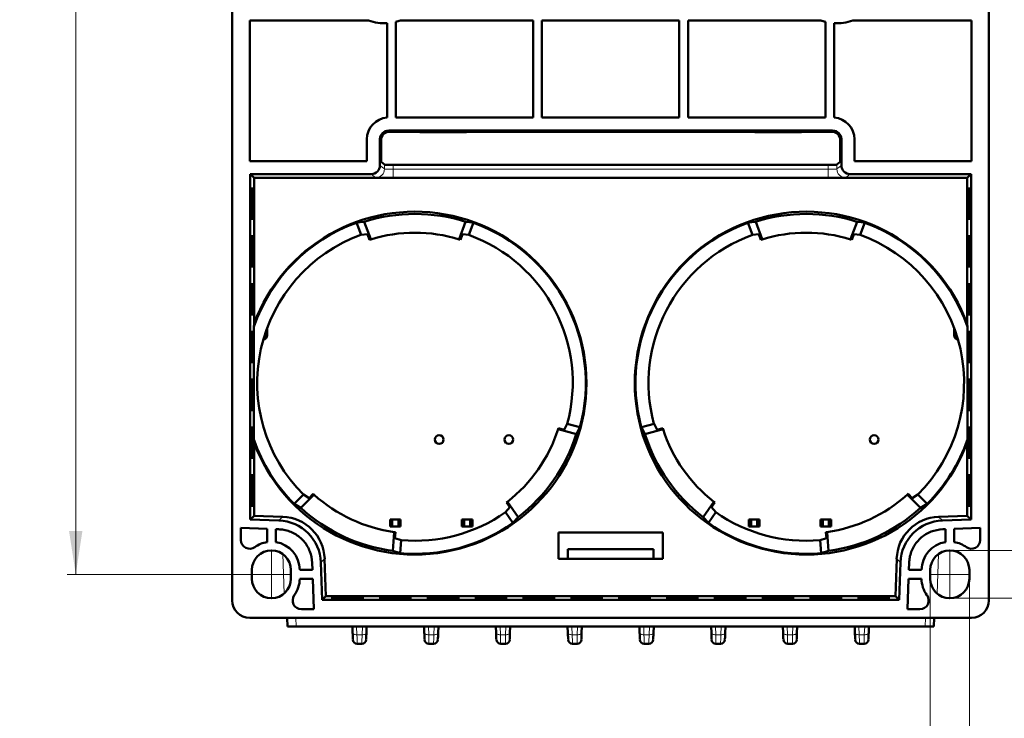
# Model space of a CAD drawing. Header units: millimetres. Extents: x 0 to 594, y 0 to 420.
# Tile 12 of 15: x 418 to 531, y 145 to 225. Entities that reach past the tile are written whole.
import ezdxf

# ---------------------------------------------------------------- set-up
doc = ezdxf.new("R2010")
doc.units = ezdxf.units.MM
doc.linetypes.add('SLD-Осевая', pattern=[19.05, 15.24, -1.27, 1.27, -1.27])
doc.linetypes.add('SLD-Сплошная', pattern=[0])
doc.styles.add('SLDTEXTSTYLE0', font='TXT', dxfattribs={"width": 0.7, "bigfont": 'bigfont'})
doc.styles.add('SLDTEXTSTYLE1', font='TXT', dxfattribs={"width": 0.7})
doc.dimstyles.new('SLDDIMSTYLE0', dxfattribs={"dimtxt": 5, "dimasz": 5, "dimexe": 0, "dimexo": 0.0625, "dimgap": 1.25, "dimtad": 2, "dimdec": 1, "dimrnd": 1e-09, "dimzin": 12, "dimdsep": 46, "dimtxsty": 'SLDTEXTSTYLE1', "dimsah": 1, "dimcen": 0.09, "dimadec": 0, "dimazin": 3, "dimtfac": 1, "dimtdec": 3, "dimtofl": 0, "dimtmove": 0, "dimatfit": 3, "dimfxl": 0, "dimfrac": 2, "dimtolj": 1, "dimtzin": 12, "dimarcsym": 0})
doc.dimstyles.new('SLDDIMSTYLE2', dxfattribs={"dimtxt": 5, "dimasz": 5, "dimexe": 0, "dimexo": 0.0625, "dimgap": 1.25, "dimtad": 2, "dimdec": 1, "dimrnd": 1e-09, "dimzin": 12, "dimdsep": 46, "dimtxsty": 'SLDTEXTSTYLE1', "dimsah": 1, "dimcen": 0.09, "dimadec": 0, "dimazin": 3, "dimtfac": 1, "dimtdec": 3, "dimtmove": 0, "dimatfit": 0, "dimfxl": 0, "dimfrac": 2, "dimtolj": 1, "dimtzin": 12, "dimarcsym": 0})

# ---------------------------------------------------------------- blocks, each defined once
blk = doc.blocks.new('_D_4')
at = {"color": 7, "linetype": 'SLD-Сплошная', "lineweight": 0}
for p, q in [((446.82, 333.92), (423.33, 333.92)), ((424.33, 161.42), (424.33, 333.92)), ((446.82, 161.42), (423.33, 161.42))]:
    blk.add_line(p, q, dxfattribs=at)
at = {"color": 7, "linetype": 'SLD-Сплошная', "lineweight": 18}
for points in [[(424.33, 333.92), (423.56, 328.92), (425.1, 328.92)], [(424.33, 161.42), (425.1, 166.42), (423.56, 166.42)]]:
    blk.add_solid(points, dxfattribs=at)
at = {"color": 7, "linetype": 'SLD-Сплошная', "lineweight": 18, "insert": (417.89, 245.01), "char_height": 5, "attachment_point": 1, "rotation": 90, "style": 'SLDTEXTSTYLE0'}
blk.add_mtext('В1', dxfattribs=at)
blk = doc.blocks.new('_D_5')
at = {"color": 7, "linetype": 'SLD-Сплошная', "lineweight": 0}
for p, q in [((545.07, 164.17), (545.07, 177.68)), ((524.84, 164.17), (546.07, 164.17)), ((545.07, 164.17), (545.07, 158.67)), ((524.84, 158.67), (546.07, 158.67)), ((545.07, 158.67), (545.07, 149.06))]:
    blk.add_line(p, q, dxfattribs=at)
at = {"color": 7, "linetype": 'SLD-Сплошная', "lineweight": 18}
for points in [[(545.07, 164.17), (545.84, 169.17), (544.3, 169.17)], [(545.07, 158.67), (544.3, 153.67), (545.84, 153.67)]]:
    blk.add_solid(points, dxfattribs=at)
at = {"color": 7, "linetype": 'SLD-Сплошная', "lineweight": 18, "insert": (538.62, 171.64), "char_height": 5, "attachment_point": 1, "rotation": 90, "style": 'SLDTEXTSTYLE1'}
blk.add_mtext('d2', dxfattribs=at)
blk = doc.blocks.new('_D_8')
at = {"color": 7, "linetype": 'SLD-Сплошная', "lineweight": 0}
for p, q in [((522.58, 160.91), (522.58, 118.41)), ((527.08, 160.91), (527.08, 118.41)), ((522.58, 119.41), (512.97, 119.41)), ((522.58, 119.41), (527.08, 119.41)), ((527.08, 119.41), (541.82, 119.41))]:
    blk.add_line(p, q, dxfattribs=at)
at = {"color": 7, "linetype": 'SLD-Сплошная', "lineweight": 18}
for points in [[(522.58, 119.41), (517.58, 120.18), (517.58, 118.65)], [(527.08, 119.41), (532.08, 118.65), (532.08, 120.18)]]:
    blk.add_solid(points, dxfattribs=at)
at = {"color": 7, "linetype": 'SLD-Сплошная', "lineweight": 18, "insert": (536.85, 125.86), "char_height": 5, "attachment_point": 1, "style": 'SLDTEXTSTYLE1'}
blk.add_mtext('d1', dxfattribs=at)

msp = doc.modelspace()

# ---------------------------------------------------------------- linework, layer by layer
at = {"color": 7, "linetype": 'SLD-Сплошная', "lineweight": 50}
for p, q in [((442.33, 158.42), (442.33, 262.41)), ((529.33, 158.42), (529.33, 262.41)), ((458, 225.13), (444.33, 225.13)), ((444.33, 225.13), (444.33, 208.96)), ((460.13, 213.97), (460.13, 224.83)), ((461.13, 224.98), (461.13, 213.97)), ((476.93, 225.13), (461.66, 225.13)), ((476.93, 213.97), (476.93, 225.13)), ((493.73, 225.13), (477.93, 225.13)), ((477.93, 225.13), (477.93, 213.97)), ((493.73, 213.97), (493.73, 225.13)), ((510, 225.13), (494.73, 225.13)), ((494.73, 225.13), (494.73, 213.97)), ((510.53, 213.97), (510.53, 224.98)), ((511.53, 224.83), (511.53, 213.97)), ((527.33, 225.13), (513.66, 225.13)), ((527.33, 208.96), (527.33, 225.13)), ((461.13, 213.97), (476.93, 213.97)), ((477.93, 213.97), (493.73, 213.97)), ((494.73, 213.97), (510.53, 213.97)), ((511.36, 212.47), (460.31, 212.47)), ((460.43, 212.34), (463.83, 212.34)), ((463.83, 212.34), (463.94, 212.29)), ((465.44, 212.28), (467.73, 212.28)), ((469.23, 212.29), (469.32, 212.34)), ((469.32, 212.34), (502.35, 212.34)), ((502.35, 212.34), (502.44, 212.29)), ((503.94, 212.28), (506.23, 212.28)), ((507.73, 212.29), (507.83, 212.34)), ((507.83, 212.34), (511.24, 212.34)), ((457.81, 208.96), (457.81, 211.47)), ((459.31, 211.47), (459.31, 208.46)), ((459.43, 208.86), (459.43, 211.34)), ((512.24, 211.34), (512.24, 208.86)), ((512.36, 208.46), (512.36, 211.47)), ((513.86, 211.47), (513.86, 208.96)), ((444.33, 208.96), (457.81, 208.96)), ((459.83, 208.55), (459.43, 208.86)), ((460.83, 208.54), (510.84, 208.54)), ((512.24, 208.86), (511.84, 208.55)), ((513.86, 208.96), (527.33, 208.96)), ((444.39, 207.46), (444.39, 167.72)), ((444.39, 207.46), (444.83, 207.02)), ((458.31, 207.46), (444.39, 207.46)), ((527.28, 207.46), (513.36, 207.46)), ((527.28, 207.46), (526.83, 207.02)), ((527.28, 167.72), (527.28, 207.46)), ((444.83, 190.26), (444.83, 207.02)), ((444.83, 207.02), (526.83, 207.02)), ((526.83, 207.02), (526.83, 190.26)), ((444.49, 205.82), (444.62, 205.82)), ((444.66, 205.82), (444.78, 205.82)), ((526.88, 205.82), (527.01, 205.82)), ((527.05, 205.82), (527.17, 205.82)), ((444.62, 202.32), (444.49, 202.32)), ((444.78, 202.32), (444.66, 202.32)), ((456.62, 201.88), (457.51, 201.99)), ((457.13, 200.47), (456.62, 201.88)), ((458.25, 199.96), (457.51, 201.99)), ((468.42, 199.96), (469.16, 201.99)), ((469.16, 201.99), (470.05, 201.88)), ((470.05, 201.88), (469.54, 200.47)), ((501.62, 201.88), (502.51, 201.99)), ((501.62, 201.88), (502.13, 200.47)), ((502.51, 201.99), (503.25, 199.96)), ((514.16, 201.99), (513.42, 199.96)), ((514.16, 201.99), (515.05, 201.88)), ((514.54, 200.47), (515.05, 201.88)), ((527.01, 202.32), (526.88, 202.32)), ((527.17, 202.32), (527.05, 202.32)), ((457.13, 200.47), (457.89, 200.57)), ((457.89, 200.57), (458.12, 199.92)), ((468.55, 199.92), (468.78, 200.57)), ((468.78, 200.57), (469.54, 200.47)), ((502.13, 200.47), (502.89, 200.57)), ((502.89, 200.57), (503.12, 199.92)), ((513.55, 199.92), (513.78, 200.57)), ((513.78, 200.57), (514.54, 200.47)), ((444.49, 200.32), (444.62, 200.32)), ((444.66, 200.32), (444.78, 200.32)), ((526.88, 200.32), (527.01, 200.32)), ((527.05, 200.32), (527.17, 200.32)), ((444.62, 196.82), (444.49, 196.82)), ((444.78, 196.82), (444.66, 196.82)), ((527.01, 196.82), (526.88, 196.82)), ((527.17, 196.82), (527.05, 196.82)), ((444.49, 194.82), (444.62, 194.82)), ((444.66, 194.82), (444.78, 194.82)), ((526.88, 194.82), (527.01, 194.82)), ((527.05, 194.82), (527.17, 194.82)), ((444.62, 191.32), (444.49, 191.32)), ((444.78, 191.32), (444.66, 191.32)), ((444.8, 189.91), (444.83, 190.26)), ((526.83, 190.26), (526.87, 189.91)), ((527.01, 191.32), (526.88, 191.32)), ((527.17, 191.32), (527.05, 191.32)), ((444.49, 189.32), (444.62, 189.32)), ((444.66, 189.32), (444.78, 189.32)), ((444.8, 176.94), (444.8, 189.91)), ((446.33, 189.74), (446.33, 188.92)), ((525.33, 188.92), (525.33, 189.74)), ((526.87, 189.91), (526.87, 176.94)), ((526.88, 189.32), (527.01, 189.32)), ((527.05, 189.32), (527.17, 189.32)), ((444.62, 185.82), (444.49, 185.82)), ((444.78, 185.82), (444.66, 185.82)), ((527.01, 185.82), (526.88, 185.82)), ((527.17, 185.82), (527.05, 185.82)), ((444.49, 183.82), (444.62, 183.82)), ((444.66, 183.82), (444.78, 183.82)), ((526.88, 183.82), (527.01, 183.82)), ((527.05, 183.82), (527.17, 183.82)), ((444.62, 180.32), (444.49, 180.32)), ((444.78, 180.32), (444.66, 180.32)), ((527.01, 180.32), (526.88, 180.32)), ((527.17, 180.32), (527.05, 180.32)), ((444.49, 178.32), (444.62, 178.32)), ((444.66, 178.32), (444.78, 178.32)), ((481.89, 177.55), (479.8, 178.11)), ((480.5, 178.05), (479.84, 178.23)), ((480.85, 178.73), (480.5, 178.05)), ((482.3, 178.34), (480.85, 178.73)), ((482.3, 178.34), (481.89, 177.55)), ((489.37, 178.34), (490.82, 178.73)), ((489.78, 177.55), (489.37, 178.34)), ((489.78, 177.55), (491.87, 178.11)), ((491.17, 178.05), (490.82, 178.73)), ((491.83, 178.23), (491.17, 178.05)), ((526.88, 178.32), (527.01, 178.32)), ((527.05, 178.32), (527.17, 178.32)), ((444.83, 176.58), (444.8, 176.94)), ((526.87, 176.94), (526.83, 176.58)), ((444.83, 168.15), (444.83, 176.58)), ((526.83, 176.58), (526.83, 168.15)), ((444.62, 174.82), (444.49, 174.82)), ((444.78, 174.82), (444.66, 174.82)), ((527.01, 174.82), (526.88, 174.82)), ((527.17, 174.82), (527.05, 174.82)), ((444.49, 172.82), (444.62, 172.82)), ((444.66, 172.82), (444.78, 172.82)), ((526.88, 172.82), (527.01, 172.82)), ((527.05, 172.82), (527.17, 172.82)), ((450.51, 170.6), (449.45, 169.54)), ((450.2, 169.06), (451.74, 170.59)), ((451.15, 170.19), (450.51, 170.6)), ((451.64, 170.68), (451.15, 170.19)), ((521.46, 169.06), (519.93, 170.59)), ((520.52, 170.19), (520.03, 170.68)), ((521.16, 170.6), (520.52, 170.19)), ((521.16, 170.6), (522.22, 169.54)), ((444.62, 169.32), (444.49, 169.32)), ((444.78, 169.32), (444.66, 169.32)), ((450.2, 169.06), (449.45, 169.54)), ((474.25, 169.13), (473.74, 168.57)), ((473.86, 169.69), (474.25, 169.13)), ((475.2, 168), (473.96, 169.77)), ((496.47, 168), (497.71, 169.77)), ((497.42, 169.13), (497.81, 169.69)), ((497.93, 168.57), (497.42, 169.13)), ((522.22, 169.54), (521.46, 169.06)), ((527.01, 169.32), (526.88, 169.32)), ((527.17, 169.32), (527.05, 169.32)), ((444.83, 168.15), (444.39, 167.72)), ((444.39, 167.72), (447.7, 167.61)), ((448.12, 168.04), (444.83, 168.15)), ((460.48, 167.72), (460.48, 166.92)), ((460.48, 167.72), (460.73, 167.72)), ((460.73, 167.72), (460.73, 166.92)), ((461.43, 167.72), (460.73, 167.72)), ((461.43, 167.72), (461.43, 166.92)), ((461.68, 167.72), (461.43, 167.72)), ((461.68, 166.92), (461.68, 167.72)), ((468.73, 167.72), (468.98, 167.72)), ((468.73, 167.72), (468.73, 166.92)), ((468.98, 167.72), (468.98, 166.92)), ((469.68, 167.72), (468.98, 167.72)), ((469.68, 167.72), (469.68, 166.92)), ((469.93, 167.72), (469.68, 167.72)), ((469.93, 166.92), (469.93, 167.72)), ((474.6, 167.34), (473.74, 168.57)), ((475.2, 168), (474.6, 167.34)), ((497.07, 167.34), (496.47, 168)), ((497.07, 167.34), (497.93, 168.57)), ((501.73, 167.72), (501.98, 167.72)), ((501.73, 167.72), (501.73, 166.92)), ((501.98, 167.72), (501.98, 166.92)), ((502.68, 167.72), (501.98, 167.72)), ((502.68, 167.72), (502.68, 166.92)), ((502.93, 167.72), (502.68, 167.72)), ((502.93, 166.92), (502.93, 167.72)), ((509.98, 167.72), (510.23, 167.72)), ((509.98, 167.72), (509.98, 166.92)), ((510.23, 167.72), (510.23, 166.92)), ((510.93, 167.72), (510.23, 167.72)), ((510.93, 167.72), (510.93, 166.92)), ((511.18, 167.72), (510.93, 167.72)), ((511.18, 166.92), (511.18, 167.72)), ((526.83, 168.15), (523.54, 168.04)), ((523.97, 167.61), (527.28, 167.72)), ((526.83, 168.15), (527.28, 167.72)), ((446.33, 166.65), (443.33, 166.76)), ((443.33, 165.36), (443.33, 166.76)), ((446.33, 166.65), (446.33, 165.13)), ((447.33, 165.13), (447.33, 166.62)), ((447.33, 166.62), (447.66, 166.61)), ((460.48, 166.92), (460.73, 166.92)), ((460.73, 166.92), (461.43, 166.92)), ((461.43, 166.92), (461.68, 166.92)), ((468.73, 166.92), (468.98, 166.92)), ((468.98, 166.92), (469.68, 166.92)), ((469.68, 166.92), (469.93, 166.92)), ((501.73, 166.92), (501.98, 166.92)), ((501.98, 166.92), (502.68, 166.92)), ((502.68, 166.92), (502.93, 166.92)), ((509.98, 166.92), (510.23, 166.92)), ((510.23, 166.92), (510.93, 166.92)), ((510.93, 166.92), (511.18, 166.92)), ((524.01, 166.61), (524.33, 166.62)), ((524.33, 166.62), (524.33, 165.13)), ((528.33, 166.76), (525.33, 166.65)), ((525.33, 165.13), (525.33, 166.65)), ((528.33, 166.76), (528.33, 165.36)), ((460.77, 164.13), (460.96, 166.29)), ((461.03, 165.58), (461.09, 166.27)), ((461.75, 165.36), (461.03, 165.58)), ((461.62, 163.86), (461.75, 165.36)), ((491.83, 166.22), (479.83, 166.22)), ((479.83, 166.22), (479.83, 163.22)), ((491.83, 163.22), (491.83, 166.22)), ((510.64, 165.58), (509.91, 165.36)), ((509.91, 165.36), (510.05, 163.86)), ((510.58, 166.27), (510.64, 165.58)), ((510.9, 164.13), (510.71, 166.29)), ((480.92, 164.32), (490.75, 164.32)), ((480.92, 163.22), (480.92, 164.32)), ((490.75, 164.32), (490.75, 163.22)), ((453.1, 158.92), (452.95, 163.21)), ((461.62, 163.86), (460.77, 164.13)), ((479.83, 163.22), (491.83, 163.22)), ((510.9, 164.13), (510.05, 163.86)), ((518.72, 163.21), (518.57, 158.92)), ((444.58, 160.92), (444.58, 161.92)), ((449.08, 161.92), (449.08, 160.92)), ((451.55, 161.92), (450.08, 161.92)), ((451.52, 162.75), (451.55, 161.92)), ((452.52, 162.78), (452.67, 158.48)), ((519, 158.48), (519.15, 162.78)), ((520.12, 161.92), (520.15, 162.75)), ((521.58, 161.92), (520.12, 161.92)), ((522.58, 160.92), (522.58, 161.92)), ((527.08, 161.92), (527.08, 160.92)), ((450.08, 160.92), (451.58, 160.92)), ((451.7, 157.42), (451.58, 160.92)), ((520.09, 160.92), (519.96, 157.42)), ((520.09, 160.92), (521.58, 160.92)), ((453.1, 158.92), (452.67, 158.48)), ((518.57, 158.92), (453.1, 158.92)), ((453.83, 158.75), (453.83, 158.87)), ((453.83, 158.58), (453.83, 158.71)), ((457.33, 158.87), (457.33, 158.75)), ((457.33, 158.71), (457.33, 158.58)), ((459.33, 158.75), (459.33, 158.87)), ((459.33, 158.58), (459.33, 158.71)), ((462.83, 158.87), (462.83, 158.75)), ((462.83, 158.71), (462.83, 158.58)), ((464.83, 158.75), (464.83, 158.87)), ((464.83, 158.58), (464.83, 158.71)), ((468.33, 158.87), (468.33, 158.75)), ((468.33, 158.71), (468.33, 158.58)), ((470.33, 158.75), (470.33, 158.87)), ((470.33, 158.58), (470.33, 158.71)), ((473.83, 158.87), (473.83, 158.75)), ((473.83, 158.71), (473.83, 158.58)), ((475.83, 158.75), (475.83, 158.87)), ((475.83, 158.58), (475.83, 158.71)), ((479.33, 158.87), (479.33, 158.75)), ((479.33, 158.71), (479.33, 158.58)), ((481.33, 158.75), (481.33, 158.87)), ((481.33, 158.58), (481.33, 158.71)), ((484.83, 158.87), (484.83, 158.75)), ((484.83, 158.71), (484.83, 158.58)), ((486.83, 158.75), (486.83, 158.87)), ((486.83, 158.58), (486.83, 158.71)), ((490.33, 158.87), (490.33, 158.75)), ((490.33, 158.71), (490.33, 158.58)), ((492.33, 158.75), (492.33, 158.87)), ((492.33, 158.58), (492.33, 158.71)), ((495.83, 158.87), (495.83, 158.75)), ((495.83, 158.71), (495.83, 158.58)), ((497.83, 158.75), (497.83, 158.87)), ((497.83, 158.58), (497.83, 158.71)), ((501.33, 158.87), (501.33, 158.75)), ((501.33, 158.71), (501.33, 158.58)), ((503.33, 158.75), (503.33, 158.87)), ((503.33, 158.58), (503.33, 158.71)), ((506.83, 158.87), (506.83, 158.75)), ((506.83, 158.71), (506.83, 158.58)), ((508.83, 158.75), (508.83, 158.87)), ((508.83, 158.58), (508.83, 158.71)), ((512.33, 158.87), (512.33, 158.75)), ((512.33, 158.71), (512.33, 158.58)), ((514.33, 158.75), (514.33, 158.87)), ((514.33, 158.58), (514.33, 158.71)), ((517.83, 158.87), (517.83, 158.75)), ((517.83, 158.71), (517.83, 158.58)), ((518.57, 158.92), (519, 158.48)), ((451.7, 157.42), (450.27, 157.42)), ((452.67, 158.48), (519, 158.48)), ((521.4, 157.42), (519.96, 157.42)), ((527.33, 156.42), (444.33, 156.42)), ((448.63, 156.42), (448.67, 155.42)), ((523.03, 156.42), (523, 155.42)), ((448.67, 155.42), (449.67, 155.42)), ((449.67, 155.42), (456.61, 155.42)), ((456.14, 155.42), (456.16, 154.7)), ((456.63, 155.42), (457.29, 155.42)), ((457.31, 155.42), (464.86, 155.42)), ((457.75, 154.7), (457.78, 155.42)), ((464.39, 155.42), (464.41, 154.7)), ((464.88, 155.42), (465.54, 155.42)), ((465.56, 155.42), (473.11, 155.42)), ((466, 154.7), (466.03, 155.42)), ((472.64, 155.42), (472.66, 154.7)), ((473.13, 155.42), (473.79, 155.42)), ((473.81, 155.42), (481.36, 155.42)), ((474.25, 154.7), (474.28, 155.42)), ((480.89, 155.42), (480.91, 154.7)), ((481.38, 155.42), (482.04, 155.42)), ((482.06, 155.42), (489.61, 155.42)), ((482.5, 154.7), (482.53, 155.42)), ((489.14, 155.42), (489.16, 154.7)), ((489.63, 155.42), (490.29, 155.42)), ((490.31, 155.42), (497.86, 155.42)), ((490.75, 154.7), (490.78, 155.42)), ((497.39, 155.42), (497.41, 154.7)), ((497.88, 155.42), (498.54, 155.42)), ((498.56, 155.42), (506.11, 155.42)), ((499, 154.7), (499.03, 155.42)), ((505.64, 155.42), (505.66, 154.7)), ((506.13, 155.42), (506.79, 155.42)), ((506.81, 155.42), (514.36, 155.42)), ((507.25, 154.7), (507.28, 155.42)), ((513.89, 155.42), (513.91, 154.7)), ((514.38, 155.42), (515.04, 155.42)), ((515.06, 155.42), (522, 155.42)), ((515.5, 154.7), (515.53, 155.42)), ((522, 155.42), (523, 155.42)), ((457.23, 153.42), (456.69, 153.42)), ((465.48, 153.42), (464.94, 153.42)), ((473.73, 153.42), (473.19, 153.42)), ((481.98, 153.42), (481.44, 153.42)), ((490.23, 153.42), (489.69, 153.42)), ((498.48, 153.42), (497.94, 153.42)), ((506.73, 153.42), (506.19, 153.42)), ((514.98, 153.42), (514.44, 153.42))]:
    msp.add_line(p, q, dxfattribs=at)
at = {"color": 8, "linetype": 'SLD-Сплошная', "lineweight": 18}
for p, q in [((460.31, 212.47), (460.43, 212.34)), ((511.24, 212.34), (511.36, 212.47)), ((459.43, 211.34), (459.31, 211.47)), ((512.36, 211.47), (512.24, 211.34)), ((459.31, 208.46), (459.83, 208.05)), ((459.83, 208.05), (459.83, 208.55)), ((460.83, 208.54), (460.83, 208.03)), ((510.84, 208.03), (510.84, 208.54)), ((511.84, 208.55), (511.84, 208.05)), ((511.84, 208.05), (512.36, 208.46)), ((458.83, 207.05), (458.31, 207.46)), ((460.83, 207.03), (460.83, 208.03)), ((510.84, 208.03), (460.83, 208.03)), ((510.84, 207.03), (510.84, 208.03)), ((513.36, 207.46), (512.84, 207.05)), ((510.84, 207.03), (460.83, 207.03)), ((448.12, 168.04), (447.7, 167.61)), ((523.54, 168.04), (523.97, 167.61)), ((448.31, 159.23), (448.15, 163.75)), ((452.95, 163.21), (452.52, 162.78)), ((518.72, 163.21), (519.15, 162.78)), ((523.51, 163.75), (523.36, 159.23)), ((449.63, 156.42), (449.67, 155.42)), ((522.03, 156.42), (522, 155.42)), ((456.63, 155.42), (456.66, 154.48)), ((457.29, 155.42), (457.25, 154.48)), ((464.88, 155.42), (464.91, 154.48)), ((465.54, 155.42), (465.5, 154.48)), ((473.13, 155.42), (473.16, 154.48)), ((473.79, 155.42), (473.75, 154.48)), ((481.38, 155.42), (481.41, 154.48)), ((482.04, 155.42), (482, 154.48)), ((489.63, 155.42), (489.66, 154.48)), ((490.29, 155.42), (490.25, 154.48)), ((497.88, 155.42), (497.91, 154.48)), ((498.54, 155.42), (498.5, 154.48)), ((506.13, 155.42), (506.16, 154.48)), ((506.79, 155.42), (506.75, 154.48)), ((514.38, 155.42), (514.41, 154.48)), ((515.04, 155.42), (515, 154.48)), ((457.25, 154.48), (456.66, 154.48)), ((465.5, 154.48), (464.91, 154.48)), ((473.75, 154.48), (473.16, 154.48)), ((482, 154.48), (481.41, 154.48)), ((490.25, 154.48), (489.66, 154.48)), ((498.5, 154.48), (497.91, 154.48)), ((506.75, 154.48), (506.16, 154.48)), ((515, 154.48), (514.41, 154.48))]:
    msp.add_line(p, q, dxfattribs=at)
at = {"color": 7, "linetype": 'SLD-Осевая', "lineweight": 18}
for p, q in [((446.83, 164.17), (446.83, 158.67)), ((524.83, 164.17), (524.83, 158.67)), ((444.58, 161.42), (449.08, 161.42)), ((522.58, 161.42), (527.08, 161.42))]:
    msp.add_line(p, q, dxfattribs=at)
at = {"color": 8, "linetype": 'SLD-Сплошная', "lineweight": 18, "flags": 128}
for points in [[(456.66, 154.48), (456.57, 154.48), (456.47, 154.49), (456.39, 154.51), (456.31, 154.54), (456.25, 154.57), (456.2, 154.61), (456.18, 154.65), (456.16, 154.7)], [(457.75, 154.7), (457.74, 154.65), (457.71, 154.61), (457.67, 154.57), (457.6, 154.54), (457.53, 154.51), (457.44, 154.49), (457.35, 154.48), (457.25, 154.48)], [(464.91, 154.48), (464.82, 154.48), (464.72, 154.49), (464.64, 154.51), (464.56, 154.54), (464.5, 154.57), (464.45, 154.61), (464.43, 154.65), (464.41, 154.7)], [(466, 154.7), (465.99, 154.65), (465.96, 154.61), (465.92, 154.57), (465.85, 154.54), (465.78, 154.51), (465.69, 154.49), (465.6, 154.48), (465.5, 154.48)], [(473.16, 154.48), (473.07, 154.48), (472.97, 154.49), (472.89, 154.51), (472.81, 154.54), (472.75, 154.57), (472.7, 154.61), (472.68, 154.65), (472.66, 154.7)], [(474.25, 154.7), (474.24, 154.65), (474.21, 154.61), (474.17, 154.57), (474.1, 154.54), (474.03, 154.51), (473.94, 154.49), (473.85, 154.48), (473.75, 154.48)], [(481.41, 154.48), (481.32, 154.48), (481.22, 154.49), (481.14, 154.51), (481.06, 154.54), (481, 154.57), (480.95, 154.61), (480.93, 154.65), (480.91, 154.7)], [(482.5, 154.7), (482.49, 154.65), (482.46, 154.61), (482.42, 154.57), (482.35, 154.54), (482.28, 154.51), (482.19, 154.49), (482.1, 154.48), (482, 154.48)], [(489.66, 154.48), (489.57, 154.48), (489.47, 154.49), (489.39, 154.51), (489.31, 154.54), (489.25, 154.57), (489.2, 154.61), (489.18, 154.65), (489.16, 154.7)], [(490.75, 154.7), (490.74, 154.65), (490.71, 154.61), (490.67, 154.57), (490.6, 154.54), (490.53, 154.51), (490.44, 154.49), (490.35, 154.48), (490.25, 154.48)], [(497.91, 154.48), (497.82, 154.48), (497.72, 154.49), (497.64, 154.51), (497.56, 154.54), (497.5, 154.57), (497.45, 154.61), (497.43, 154.65), (497.41, 154.7)], [(499, 154.7), (498.99, 154.65), (498.96, 154.61), (498.92, 154.57), (498.85, 154.54), (498.78, 154.51), (498.69, 154.49), (498.6, 154.48), (498.5, 154.48)], [(506.16, 154.48), (506.07, 154.48), (505.97, 154.49), (505.89, 154.51), (505.81, 154.54), (505.75, 154.57), (505.7, 154.61), (505.68, 154.65), (505.66, 154.7)], [(507.25, 154.7), (507.24, 154.65), (507.21, 154.61), (507.17, 154.57), (507.1, 154.54), (507.03, 154.51), (506.94, 154.49), (506.85, 154.48), (506.75, 154.48)], [(514.41, 154.48), (514.32, 154.48), (514.22, 154.49), (514.14, 154.51), (514.06, 154.54), (514, 154.57), (513.95, 154.61), (513.93, 154.65), (513.91, 154.7)], [(515.5, 154.7), (515.49, 154.65), (515.46, 154.61), (515.42, 154.57), (515.35, 154.54), (515.28, 154.51), (515.19, 154.49), (515.1, 154.48), (515, 154.48)]]:
    msp.add_lwpolyline(points, dxfattribs=at)
at = {"color": 7, "linetype": 'SLD-Сплошная', "lineweight": 50}
for centre in [(466.13, 176.92), (474.13, 176.92), (516.13, 176.92)]:
    msp.add_circle(centre, 0.5, dxfattribs=at)
for centre, radius, start, end in [((459.83, 230.42), 5.6, 250.9204, 273.0709), ((459.83, 230.42), 5.6, 283.4233, 289.0796), ((511.83, 230.42), 5.6, 250.9204, 256.5767), ((511.83, 230.42), 5.6, 266.9291, 289.0796), ((460.31, 211.47), 2.5, 94.0459, 180), ((511.36, 211.47), 2.5, 0, 85.9541), ((463.33, 183.42), 19.72, 200.2895, 159.7105), ((463.33, 183.42), 19.46, 72.5765, 107.4235), ((508.33, 183.42), 19.72, 20.2895, 339.7105), ((508.33, 183.42), 19.46, 72.5765, 107.4235), ((463.33, 183.42), 19.64, 110, 160.717), ((463.33, 183.42), 19.64, 345, 70), ((508.33, 183.42), 19.64, 110, 195), ((508.33, 183.42), 19.64, 19.283, 70), ((463.33, 183.42), 18.14, 110, 225), ((463.33, 183.42), 17.3, 72.8988, 107.1012), ((463.33, 183.42), 18.14, 345, 70), ((508.33, 183.42), 18.14, 110, 195), ((508.33, 183.42), 17.3, 72.8988, 107.1012), ((508.33, 183.42), 18.14, 315, 70), ((463.33, 183.42), 17.3, 107.1012, 107.5363), ((463.33, 183.42), 17.3, 72.4637, 72.8988), ((508.33, 183.42), 17.3, 107.1012, 107.5363), ((508.33, 183.42), 17.3, 72.4637, 72.8988), ((445.83, 188.92), 0.5, 277.7714, 0), ((525.83, 188.92), 0.5, 180, 262.2286), ((463.33, 183.42), 17.3, 307.8988, 342.1012), ((463.33, 183.42), 17.3, 342.1012, 342.5363), ((508.33, 183.42), 17.3, 197.4637, 197.8988), ((508.33, 183.42), 17.3, 197.8988, 232.1012), ((463.33, 183.42), 19.64, 199.283, 225), ((463.33, 183.42), 19.46, 307.5765, 342.4235), ((508.33, 183.42), 19.46, 197.5765, 232.4235), ((508.33, 183.42), 19.64, 315, 340.717), ((463.33, 183.42), 17.3, 227.4637, 227.8988), ((463.33, 183.42), 17.3, 227.8988, 262.1012), ((508.33, 183.42), 17.3, 277.8988, 312.1012), ((508.33, 183.42), 17.3, 312.1012, 312.5363), ((463.33, 183.42), 19.46, 227.5765, 262.4235), ((463.33, 183.42), 17.3, 307.4637, 307.8988), ((508.33, 183.42), 17.3, 232.1012, 232.5363), ((508.33, 183.42), 19.46, 277.5765, 312.4235), ((463.33, 183.42), 18.14, 265, 305), ((508.33, 183.42), 18.14, 235, 275), ((463.33, 183.42), 19.64, 265, 305), ((508.33, 183.42), 19.64, 235, 275), ((444.33, 165.36), 1, 180, 306.0319), ((463.33, 183.42), 17.3, 262.1012, 262.5363), ((508.33, 183.42), 17.3, 277.4637, 277.8988), ((527.33, 165.36), 1, 233.9681, 0), ((446.83, 161.92), 2.25, 0, 180), ((446.83, 161.92), 3.25, 98.8499, 126.0319), ((446.83, 161.92), 3.25, 0, 81.1501), ((524.83, 161.92), 3.25, 98.8499, 180), ((524.83, 161.92), 2.25, 0, 180), ((524.83, 161.92), 3.25, 53.9681, 81.1501), ((446.83, 160.92), 2.25, 180, 0), ((446.83, 160.92), 3.25, 323.9681, 0), ((524.83, 160.92), 3.25, 180, 216.0319), ((524.83, 160.92), 2.25, 180, 0), ((450.27, 158.42), 1, 143.9681, 270), ((521.4, 158.42), 1, 270, 36.0319), ((444.33, 158.42), 2, 180, 270), ((527.33, 158.42), 2, 270, 0), ((456.69, 153.92), 0.5, 182, 270), ((457.23, 153.92), 0.5, 270, 358), ((464.94, 153.92), 0.5, 182, 270), ((465.48, 153.92), 0.5, 270, 358), ((473.19, 153.92), 0.5, 182, 270), ((473.73, 153.92), 0.5, 270, 358), ((481.44, 153.92), 0.5, 182, 270), ((481.98, 153.92), 0.5, 270, 358), ((489.69, 153.92), 0.5, 182, 270), ((490.23, 153.92), 0.5, 270, 358), ((497.94, 153.92), 0.5, 182, 270), ((498.48, 153.92), 0.5, 270, 358), ((506.19, 153.92), 0.5, 182, 270), ((506.73, 153.92), 0.5, 270, 358), ((514.44, 153.92), 0.5, 182, 270), ((514.98, 153.92), 0.5, 270, 358)]:
    msp.add_arc(centre, radius, start, end, dxfattribs=at)
at = {"color": 8, "linetype": 'SLD-Сплошная', "lineweight": 18}
for centre, start, end in [((458.83, 208.05), 270.0045, 359.9963), ((512.84, 208.05), 180.0037, 269.9955)]:
    msp.add_arc(centre, 1, start, end, dxfattribs=at)
at = {"color": 7, "linetype": 'SLD-Сплошная', "lineweight": 50}
for centre, major_axis, ratio, start_param, end_param in [((460.31, 211.47), (0.707, -0.707), 0.999924, 2.356233, 3.926953), ((460.43, 211.34), (0.707, -0.707), 0.999924, 2.356233, 3.926953), ((465.44, 212.29), (1.5, 0), 0.008727, 3.159046, 4.712389), ((467.73, 212.29), (1.5, 0), 0.008727, 4.712389, 6.265732), ((503.94, 212.29), (1.5, 0), 0.008727, 3.159046, 4.712389), ((506.23, 212.29), (1.5, 0), 0.008727, 4.712389, 6.265732), ((511.24, 211.34), (-0.707, -0.707), 0.999924, 2.356233, 3.926953), ((511.36, 211.47), (-0.707, -0.707), 0.999924, 2.356233, 3.926953), ((458.31, 208.46), (-0.781, 0.625), 0.999938, 2.245563, 3.816299), ((460.83, 208.55), (1, 0), 0.006981, 3.150319, 4.712389), ((510.84, 208.55), (1, 0), 0.006981, 4.712389, 6.274459), ((513.36, 208.46), (0.781, 0.625), 0.999938, 2.466887, 4.037622), ((444.49, 204.07), (0, 1.75), 0.006981, 0, 3.141593), ((444.62, 204.07), (0, 1.75), 0.006981, 3.141593, 6.283185), ((444.66, 204.07), (0, 1.75), 0.006981, 0, 3.141593), ((444.78, 204.07), (0, 1.75), 0.006981, 3.141593, 6.283185), ((526.88, 204.07), (0, 1.75), 0.006981, 0, 3.141593), ((527.01, 204.07), (0, 1.75), 0.006981, 3.141593, 6.283185), ((527.05, 204.07), (0, 1.75), 0.006981, 0, 3.141593), ((527.17, 204.07), (0, 1.75), 0.006981, 3.141593, 6.283185), ((444.49, 198.57), (0, 1.75), 0.006981, 0, 3.141593), ((444.62, 198.57), (0, 1.75), 0.006981, 3.141593, 6.283185), ((444.66, 198.57), (0, 1.75), 0.006981, 0, 3.141593), ((444.78, 198.57), (0, 1.75), 0.006981, 3.141593, 6.283185), ((526.88, 198.57), (0, 1.75), 0.006981, 0, 3.141593), ((527.01, 198.57), (0, 1.75), 0.006981, 3.141593, 6.283185), ((527.05, 198.57), (0, 1.75), 0.006981, 0, 3.141593), ((527.17, 198.57), (0, 1.75), 0.006981, 3.141593, 6.283185), ((444.49, 193.07), (0, 1.75), 0.006981, 0, 3.141593), ((444.62, 193.07), (0, 1.75), 0.006981, 3.141593, 6.283185), ((444.66, 193.07), (0, 1.75), 0.006981, 0, 3.141593), ((444.78, 193.07), (0, 1.75), 0.006981, 3.141593, 6.283185), ((526.88, 193.07), (0, 1.75), 0.006981, 0, 3.141593), ((527.01, 193.07), (0, 1.75), 0.006981, 3.141593, 6.283185), ((527.05, 193.07), (0, 1.75), 0.006981, 0, 3.141593), ((527.17, 193.07), (0, 1.75), 0.006981, 3.141593, 6.283185), ((444.49, 187.57), (0, 1.75), 0.006981, 0, 3.141593), ((444.62, 187.57), (0, 1.75), 0.006981, 3.141593, 6.283185), ((444.66, 187.57), (0, 1.75), 0.006981, 0, 3.141593), ((444.78, 187.57), (0, 1.75), 0.006981, 3.141593, 6.283185), ((526.88, 187.57), (0, 1.75), 0.006981, 0, 3.141593), ((527.01, 187.57), (0, 1.75), 0.006981, 3.141593, 6.283185), ((527.05, 187.57), (0, 1.75), 0.006981, 0, 3.141593), ((527.17, 187.57), (0, 1.75), 0.006981, 3.141593, 6.283185), ((444.49, 182.07), (0, 1.75), 0.006981, 0, 3.141593), ((444.62, 182.07), (0, 1.75), 0.006981, 3.141593, 6.283185), ((444.66, 182.07), (0, 1.75), 0.006981, 0, 3.141593), ((444.78, 182.07), (0, 1.75), 0.006981, 3.141593, 6.283185), ((526.88, 182.07), (0, 1.75), 0.006981, 0, 3.141593), ((527.01, 182.07), (0, 1.75), 0.006981, 3.141593, 6.283185), ((527.05, 182.07), (0, 1.75), 0.006981, 0, 3.141593), ((527.17, 182.07), (0, 1.75), 0.006981, 3.141593, 6.283185), ((444.49, 176.57), (0, 1.75), 0.006981, 0, 3.141593), ((444.62, 176.57), (0, 1.75), 0.006981, 3.141593, 6.283185), ((444.66, 176.57), (0, 1.75), 0.006981, 0, 3.141593), ((444.78, 176.57), (0, 1.75), 0.006981, 3.141593, 6.283185), ((526.88, 176.57), (0, 1.75), 0.006981, 0, 3.141593), ((527.01, 176.57), (0, 1.75), 0.006981, 3.141593, 6.283185), ((527.05, 176.57), (0, 1.75), 0.006981, 0, 3.141593), ((527.17, 176.57), (0, 1.75), 0.006981, 3.141593, 6.283185), ((444.49, 171.07), (0, 1.75), 0.006981, 0, 3.141593), ((444.62, 171.07), (0, 1.75), 0.006981, 3.141593, 6.283185), ((444.66, 171.07), (0, 1.75), 0.006981, 0, 3.141593), ((444.78, 171.07), (0, 1.75), 0.006981, 3.141593, 6.283185), ((526.88, 171.07), (0, 1.75), 0.006981, 0, 3.141593), ((527.01, 171.07), (0, 1.75), 0.006981, 3.141593, 6.283185), ((527.05, 171.07), (0, 1.75), 0.006981, 0, 3.141593), ((527.17, 171.07), (0, 1.75), 0.006981, 3.141593, 6.283185), ((447.52, 162.61), (-3.54, -3.54), 0.999954, 2.391124, 3.892062), ((447.95, 163.04), (-3.54, -3.54), 0.999954, 2.391124, 3.892062), ((523.72, 163.04), (3.54, -3.54), 0.999954, 2.391124, 3.892062), ((524.15, 162.61), (3.54, -3.54), 0.999954, 2.391124, 3.892062), ((455.58, 158.87), (1.75, 0), 0.006981, 0, 3.141593), ((455.58, 158.75), (1.75, 0), 0.006981, 3.141593, 6.283185), ((455.58, 158.71), (1.75, 0), 0.006981, 0, 3.141593), ((455.58, 158.58), (1.75, 0), 0.006981, 3.141593, 6.283185), ((461.08, 158.87), (1.75, 0), 0.006981, 0, 3.141593), ((461.08, 158.75), (1.75, 0), 0.006981, 3.141593, 6.283185), ((461.08, 158.71), (1.75, 0), 0.006981, 0, 3.141593), ((461.08, 158.58), (1.75, 0), 0.006981, 3.141593, 6.283185), ((466.58, 158.87), (1.75, 0), 0.006981, 0, 3.141593), ((466.58, 158.75), (1.75, 0), 0.006981, 3.141593, 6.283185), ((466.58, 158.71), (1.75, 0), 0.006981, 0, 3.141593), ((466.58, 158.58), (1.75, 0), 0.006981, 3.141593, 6.283185), ((472.08, 158.87), (1.75, 0), 0.006981, 0, 3.141593), ((472.08, 158.75), (1.75, 0), 0.006981, 3.141593, 6.283185), ((472.08, 158.71), (1.75, 0), 0.006981, 0, 3.141593), ((472.08, 158.58), (1.75, 0), 0.006981, 3.141593, 6.283185), ((477.58, 158.87), (1.75, 0), 0.006981, 0, 3.141593), ((477.58, 158.75), (1.75, 0), 0.006981, 3.141593, 6.283185), ((477.58, 158.71), (1.75, 0), 0.006981, 0, 3.141593), ((477.58, 158.58), (1.75, 0), 0.006981, 3.141593, 6.283185), ((483.08, 158.87), (1.75, 0), 0.006981, 0, 3.141593), ((483.08, 158.75), (1.75, 0), 0.006981, 3.141593, 6.283185), ((483.08, 158.71), (1.75, 0), 0.006981, 0, 3.141593), ((483.08, 158.58), (1.75, 0), 0.006981, 3.141593, 6.283185), ((488.58, 158.87), (1.75, 0), 0.006981, 0, 3.141593), ((488.58, 158.75), (1.75, 0), 0.006981, 3.141593, 6.283185), ((488.58, 158.71), (1.75, 0), 0.006981, 0, 3.141593), ((488.58, 158.58), (1.75, 0), 0.006981, 3.141593, 6.283185), ((494.08, 158.87), (1.75, 0), 0.006981, 0, 3.141593), ((494.08, 158.75), (1.75, 0), 0.006981, 3.141593, 6.283185), ((494.08, 158.71), (1.75, 0), 0.006981, 0, 3.141593), ((494.08, 158.58), (1.75, 0), 0.006981, 3.141593, 6.283185), ((499.58, 158.87), (1.75, 0), 0.006981, 0, 3.141593), ((499.58, 158.75), (1.75, 0), 0.006981, 3.141593, 6.283185), ((499.58, 158.71), (1.75, 0), 0.006981, 0, 3.141593), ((499.58, 158.58), (1.75, 0), 0.006981, 3.141593, 6.283185), ((505.08, 158.87), (1.75, 0), 0.006981, 0, 3.141593), ((505.08, 158.75), (1.75, 0), 0.006981, 3.141593, 6.283185), ((505.08, 158.71), (1.75, 0), 0.006981, 0, 3.141593), ((505.08, 158.58), (1.75, 0), 0.006981, 3.141593, 6.283185), ((510.58, 158.87), (1.75, 0), 0.006981, 0, 3.141593), ((510.58, 158.75), (1.75, 0), 0.006981, 3.141593, 6.283185), ((510.58, 158.71), (1.75, 0), 0.006981, 0, 3.141593), ((510.58, 158.58), (1.75, 0), 0.006981, 3.141593, 6.283185), ((516.08, 158.87), (1.75, 0), 0.006981, 0, 3.141593), ((516.08, 158.75), (1.75, 0), 0.006981, 3.141593, 6.283185), ((516.08, 158.71), (1.75, 0), 0.006981, 0, 3.141593), ((516.08, 158.58), (1.75, 0), 0.006981, 3.141593, 6.283185), ((456.6, 156.56), (-0.04, 1.13), 0.440889, 3.080089, 3.126457), ((457.32, 156.56), (0.04, 1.13), 0.440889, 3.156728, 3.203096), ((464.85, 156.56), (-0.04, 1.13), 0.440889, 3.080089, 3.126457), ((465.57, 156.56), (0.04, 1.13), 0.440889, 3.156728, 3.203096), ((473.1, 156.56), (-0.04, 1.13), 0.440889, 3.080089, 3.126457), ((473.82, 156.56), (0.04, 1.13), 0.440889, 3.156728, 3.203096), ((481.35, 156.56), (-0.04, 1.13), 0.440889, 3.080089, 3.126457), ((482.07, 156.56), (0.04, 1.13), 0.440889, 3.156728, 3.203096), ((489.6, 156.56), (-0.04, 1.13), 0.440889, 3.080089, 3.126457), ((490.32, 156.56), (0.04, 1.13), 0.440889, 3.156728, 3.203096), ((497.85, 156.56), (-0.04, 1.13), 0.440889, 3.080089, 3.126457), ((498.57, 156.56), (0.04, 1.13), 0.440889, 3.156728, 3.203096), ((506.1, 156.56), (-0.04, 1.13), 0.440889, 3.080089, 3.126457), ((506.82, 156.56), (0.04, 1.13), 0.440889, 3.156728, 3.203096), ((514.35, 156.56), (-0.04, 1.13), 0.440889, 3.080089, 3.126457), ((515.07, 156.56), (0.04, 1.13), 0.440889, 3.156728, 3.203096)]:
    msp.add_ellipse(centre, major_axis=major_axis, ratio=ratio, start_param=start_param, end_param=end_param, dxfattribs=at)
at = {"color": 8, "linetype": 'SLD-Сплошная', "lineweight": 18}
for points, knots in [([(460.83, 208.03), (460.72, 208.03), (460.5, 208.03), (460.23, 208.03), (460.05, 208.04), (459.93, 208.04), (459.84, 208.04), (459.83, 208.04), (459.83, 208.05)], [0, 0, 0, 0, 0.199356, 0.431998, 0.561409, 0.699216, 0.845415, 1, 1, 1, 1]), ([(511.84, 208.05), (511.84, 208.04), (511.82, 208.04), (511.74, 208.04), (511.62, 208.04), (511.43, 208.03), (511.17, 208.03), (510.95, 208.03), (510.84, 208.03)], [0, 0, 0, 0, 0.154585, 0.300784, 0.438591, 0.568002, 0.800644, 1, 1, 1, 1]), ([(460.83, 207.03), (460.58, 207.03), (460.19, 207.03), (459.73, 207.03), (459.41, 207.04), (459.15, 207.04), (458.9, 207.04), (458.85, 207.04), (458.83, 207.05)], [0, 0, 0, 0, 0.239561, 0.369618, 0.499996, 0.630041, 0.760434, 1, 1, 1, 1]), ([(512.84, 207.05), (512.81, 207.04), (512.77, 207.04), (512.52, 207.04), (512.26, 207.04), (511.94, 207.03), (511.48, 207.03), (511.09, 207.03), (510.84, 207.03)], [0, 0, 0, 0, 0.239566, 0.369625, 0.500004, 0.630048, 0.760439, 1, 1, 1, 1]), ([(456.66, 154.48), (456.67, 154.31), (456.68, 154), (456.68, 153.66), (456.69, 153.46), (456.69, 153.43), (456.69, 153.42)], [0, 0, 0, 0, 0.2706288, 0.5275092, 0.7706345, 1, 1, 1, 1]), ([(457.25, 154.48), (457.25, 154.31), (457.24, 154), (457.23, 153.66), (457.23, 153.46), (457.23, 153.43), (457.23, 153.42)], [0, 0, 0, 0, 0.270612, 0.527487, 0.770618, 1, 1, 1, 1]), ([(464.91, 154.48), (464.92, 154.31), (464.93, 154), (464.93, 153.66), (464.94, 153.46), (464.94, 153.43), (464.94, 153.42)], [0, 0, 0, 0, 0.270629, 0.527509, 0.770634, 1, 1, 1, 1]), ([(465.5, 154.48), (465.5, 154.31), (465.49, 154), (465.48, 153.66), (465.48, 153.46), (465.48, 153.43), (465.48, 153.42)], [0, 0, 0, 0, 0.270612, 0.527487, 0.770618, 1, 1, 1, 1]), ([(473.16, 154.48), (473.17, 154.31), (473.18, 154), (473.18, 153.66), (473.19, 153.46), (473.19, 153.43), (473.19, 153.42)], [0, 0, 0, 0, 0.270629, 0.527509, 0.770634, 1, 1, 1, 1]), ([(473.75, 154.48), (473.75, 154.31), (473.74, 154), (473.73, 153.66), (473.73, 153.46), (473.73, 153.43), (473.73, 153.42)], [0, 0, 0, 0, 0.270612, 0.527487, 0.770618, 1, 1, 1, 1]), ([(481.41, 154.48), (481.42, 154.31), (481.43, 154), (481.43, 153.66), (481.44, 153.46), (481.44, 153.43), (481.44, 153.42)], [0, 0, 0, 0, 0.270629, 0.527509, 0.770634, 1, 1, 1, 1]), ([(482, 154.48), (482, 154.31), (481.99, 154), (481.98, 153.66), (481.98, 153.46), (481.98, 153.43), (481.98, 153.42)], [0, 0, 0, 0, 0.270612, 0.527487, 0.770618, 1, 1, 1, 1]), ([(489.66, 154.48), (489.67, 154.31), (489.68, 154), (489.68, 153.66), (489.69, 153.46), (489.69, 153.43), (489.69, 153.42)], [0, 0, 0, 0, 0.270629, 0.527509, 0.770634, 1, 1, 1, 1]), ([(490.25, 154.48), (490.25, 154.31), (490.24, 154), (490.23, 153.66), (490.23, 153.46), (490.23, 153.43), (490.23, 153.42)], [0, 0, 0, 0, 0.270612, 0.527487, 0.770618, 1, 1, 1, 1]), ([(497.91, 154.48), (497.92, 154.31), (497.93, 154), (497.93, 153.66), (497.94, 153.46), (497.94, 153.43), (497.94, 153.42)], [0, 0, 0, 0, 0.270629, 0.527509, 0.770634, 1, 1, 1, 1]), ([(498.5, 154.48), (498.5, 154.31), (498.49, 154), (498.48, 153.66), (498.48, 153.46), (498.48, 153.43), (498.48, 153.42)], [0, 0, 0, 0, 0.270612, 0.527487, 0.770618, 1, 1, 1, 1]), ([(506.16, 154.48), (506.17, 154.31), (506.18, 154), (506.18, 153.66), (506.19, 153.46), (506.19, 153.43), (506.19, 153.42)], [0, 0, 0, 0, 0.2706288, 0.5275092, 0.7706345, 1, 1, 1, 1]), ([(506.75, 154.48), (506.75, 154.31), (506.74, 154), (506.73, 153.66), (506.73, 153.46), (506.73, 153.43), (506.73, 153.42)], [0, 0, 0, 0, 0.270612, 0.527487, 0.770618, 1, 1, 1, 1]), ([(514.41, 154.48), (514.42, 154.31), (514.43, 154), (514.43, 153.66), (514.44, 153.46), (514.44, 153.43), (514.44, 153.42)], [0, 0, 0, 0, 0.270629, 0.527509, 0.770634, 1, 1, 1, 1]), ([(515, 154.48), (515, 154.31), (514.99, 154), (514.98, 153.66), (514.98, 153.46), (514.98, 153.43), (514.98, 153.42)], [0, 0, 0, 0, 0.270612, 0.527487, 0.770618, 1, 1, 1, 1])]:
    msp.add_open_spline(points, degree=3, knots=knots, dxfattribs=at)
at = {"color": 7, "linetype": 'SLD-Сплошная', "lineweight": 50}
for points, knots in [([(451.52, 162.75), (451.46, 163.2), (451.34, 164.09), (450.61, 165.27), (449.56, 166.14), (448.51, 166.54), (447.86, 166.59), (447.66, 166.61)], [0, 0, 0, 0, 0.224574, 0.449161, 0.673912, 0.898544, 1, 1, 1, 1]), ([(524.01, 166.61), (523.56, 166.55), (522.66, 166.43), (521.49, 165.7), (520.62, 164.65), (520.22, 163.6), (520.17, 162.95), (520.15, 162.75)], [0, 0, 0, 0, 0.224574, 0.449161, 0.673912, 0.898544, 1, 1, 1, 1]), ([(456.16, 154.7), (456.17, 154.58), (456.18, 154.36), (456.18, 154.1), (456.19, 153.94), (456.19, 153.92), (456.19, 153.91)], [0, 0, 0, 0, 0.250075, 0.500071, 0.750015, 1, 1, 1, 1]), ([(457.73, 153.91), (457.73, 153.92), (457.73, 153.94), (457.73, 154.1), (457.74, 154.36), (457.75, 154.58), (457.75, 154.7)], [0, 0, 0, 0, 0.250055, 0.500049, 0.750004, 1, 1, 1, 1]), ([(464.41, 154.7), (464.42, 154.58), (464.43, 154.36), (464.43, 154.1), (464.44, 153.94), (464.44, 153.92), (464.44, 153.91)], [0, 0, 0, 0, 0.250075, 0.500071, 0.750015, 1, 1, 1, 1]), ([(465.98, 153.91), (465.98, 153.92), (465.98, 153.94), (465.98, 154.1), (465.99, 154.36), (466, 154.58), (466, 154.7)], [0, 0, 0, 0, 0.250055, 0.500049, 0.750004, 1, 1, 1, 1]), ([(472.66, 154.7), (472.67, 154.58), (472.68, 154.36), (472.68, 154.1), (472.69, 153.94), (472.69, 153.92), (472.69, 153.91)], [0, 0, 0, 0, 0.250075, 0.500071, 0.750015, 1, 1, 1, 1]), ([(474.23, 153.91), (474.23, 153.92), (474.23, 153.94), (474.23, 154.1), (474.24, 154.36), (474.25, 154.58), (474.25, 154.7)], [0, 0, 0, 0, 0.2500555, 0.500049, 0.7500035, 1, 1, 1, 1]), ([(480.91, 154.7), (480.92, 154.58), (480.93, 154.36), (480.93, 154.1), (480.94, 153.94), (480.94, 153.92), (480.94, 153.91)], [0, 0, 0, 0, 0.250075, 0.500071, 0.750015, 1, 1, 1, 1]), ([(482.48, 153.91), (482.48, 153.92), (482.48, 153.94), (482.48, 154.1), (482.49, 154.36), (482.5, 154.58), (482.5, 154.7)], [0, 0, 0, 0, 0.250055, 0.500049, 0.750004, 1, 1, 1, 1]), ([(489.16, 154.7), (489.17, 154.58), (489.18, 154.36), (489.18, 154.1), (489.19, 153.94), (489.19, 153.92), (489.19, 153.91)], [0, 0, 0, 0, 0.250075, 0.500071, 0.750015, 1, 1, 1, 1]), ([(490.73, 153.91), (490.73, 153.92), (490.73, 153.94), (490.73, 154.1), (490.74, 154.36), (490.75, 154.58), (490.75, 154.7)], [0, 0, 0, 0, 0.250055, 0.500049, 0.750004, 1, 1, 1, 1]), ([(497.41, 154.7), (497.42, 154.58), (497.43, 154.36), (497.43, 154.1), (497.44, 153.94), (497.44, 153.92), (497.44, 153.91)], [0, 0, 0, 0, 0.250075, 0.500071, 0.750015, 1, 1, 1, 1]), ([(498.98, 153.91), (498.98, 153.92), (498.98, 153.94), (498.98, 154.1), (498.99, 154.36), (499, 154.58), (499, 154.7)], [0, 0, 0, 0, 0.250055, 0.500049, 0.750004, 1, 1, 1, 1]), ([(505.66, 154.7), (505.67, 154.58), (505.68, 154.36), (505.68, 154.1), (505.69, 153.94), (505.69, 153.92), (505.69, 153.91)], [0, 0, 0, 0, 0.250075, 0.500071, 0.750015, 1, 1, 1, 1]), ([(507.23, 153.91), (507.23, 153.92), (507.23, 153.94), (507.23, 154.1), (507.24, 154.36), (507.25, 154.58), (507.25, 154.7)], [0, 0, 0, 0, 0.2500555, 0.500049, 0.7500035, 1, 1, 1, 1]), ([(513.94, 153.91), (513.94, 153.91), (513.94, 153.93), (513.94, 154.1), (513.93, 154.34), (513.92, 154.58), (513.91, 154.7)], [0, 0, 0, 0, 0.242843, 0.485757, 0.736757, 1, 1, 1, 1]), ([(515.48, 153.91), (515.48, 153.92), (515.48, 153.94), (515.48, 154.1), (515.49, 154.36), (515.5, 154.58), (515.5, 154.7)], [0, 0, 0, 0, 0.250055, 0.500049, 0.750004, 1, 1, 1, 1])]:
    msp.add_open_spline(points, degree=3, knots=knots, dxfattribs=at)

# ---------------------------------------------------------------- dimensions: what is measured, and where the dimension line sits
at = {"color": 7, "linetype": 'SLD-Сплошная', "lineweight": 18}
for base, p1, p2, text, dimstyle, picture, middle in [((424.33, 333.92), (446.83, 161.42), (446.83, 333.92), 'В1', 'SLDDIMSTYLE0', '_D_4', (424.33, 247.67)), ((545.07, 158.67), (524.83, 164.17), (524.83, 158.67), 'd2', 'SLDDIMSTYLE2', '_D_5', (545.07, 174.66))]:
    dim = msp.add_linear_dim(base=base, p1=p1, p2=p2, angle=90, text=text, dimstyle=dimstyle, dxfattribs=at)
    dim.commit()
    dim.dimension.update_dxf_attribs({"geometry": picture, "text_midpoint": middle, "dimtype": 160})
dim = msp.add_linear_dim(base=(527.08, 119.41), p1=(522.58, 160.92), p2=(527.08, 160.92), text='d1', dimstyle='SLDDIMSTYLE2', dxfattribs=at)
dim.commit()
dim.dimension.update_dxf_attribs({"geometry": '_D_8', "text_midpoint": (539.34, 119.41), "dimtype": 160})

doc.saveas('drawing.dxf')
